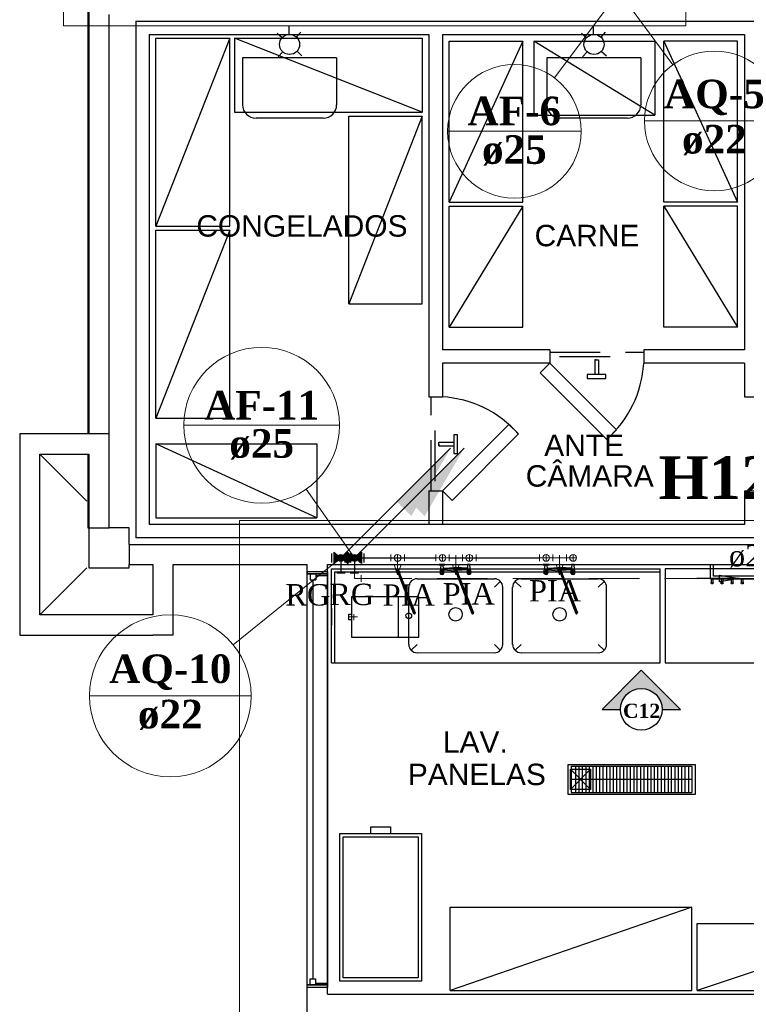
# Model space of a CAD drawing. Header units: millimetres. Extents: x 335 to 91596, y -1 to 84.
# Tile 3 of 87: x 354 to 361, y 16 to 26. Entities that reach past the tile are written whole.
import ezdxf

# ---------------------------------------------------------------- set-up
doc = ezdxf.new("R2010")
doc.units = ezdxf.units.MM
doc.header["$MEASUREMENT"] = 0
doc.linetypes.add('Dashed', pattern=[0.75, 0.5, -0.25])
for name, color, linetype, lineweight in [('AF-Colunas', 7, 'Continuous', 20), ('AF-Conexões', 7, 'Continuous', 20), ('AF-Conexões detalhe', 7, 'Continuous', 20), ('AF-Indicação coluna', 5, 'Continuous', 20), ('AF-Sentido tubo', 7, 'Continuous', 20), ('AF-Textos coluna', 7, 'Continuous', 20), ('AF-Textos conexão', 7, 'Continuous', 20), ('AF-Textos tubo', 7, 'Continuous', 20), ('AF-Tubos', 5, 'Continuous', 20), ('AF-Tubos detalhe', 5, 'Continuous', 20), ('AQ-Colunas', 7, 'Continuous', 20), ('AQ-Conexões detalhe', 7, 'Continuous', 20), ('AQ-Indicação coluna', 5, 'Continuous', 20), ('AQ-Textos coluna', 7, 'Continuous', 20), ('AQ-Textos conexão', 7, 'Continuous', 20), ('AQ-Tubos detalhe', 1, 'Continuous', 30), ('DI-Detalhes', 7, 'Continuous', 20), ('Simbolos', 1, 'Continuous', 30), ('SIMBOLOS INT', 8, 'Continuous', 5), ('Simbolos_int', 1, 'Continuous', 30)]:
    doc.layers.add(name, color=color, linetype=linetype, lineweight=lineweight)
doc.styles.add('Arial', font='arial.ttf')
doc.styles.add('TimesNewRoman', font='times.ttf')
doc.styles.add('TimesNewRomanN', font='timesbd.ttf')
doc.dimstyles.get("Standard").update_dxf_attribs({"dimtxt": 0.18, "dimasz": 0.18, "dimexe": 0.18, "dimexo": 0.0625, "dimgap": 0.09, "dimtad": 0, "dimtih": 1, "dimtoh": 1, "dimdec": 4, "dimzin": 0, "dimdsep": 46, "dimtxsty": 'Standard', "dimcen": 0.09, "dimadec": 0, "dimazin": 0, "dimtfac": 1, "dimtdec": 4, "dimtofl": 0, "dimtmove": 0, "dimatfit": 3, "dimfxl": 0, "dimtolj": 1, "dimtzin": 0, "dimarcsym": 0})

msp = doc.modelspace()

# ---------------------------------------------------------------- hatches: boundary and pattern name
at = {"linetype": 'Continuous'}
msp.add_hatch(color=3, dxfattribs=at).paths.add_polyline_path([(360.1037, 19.2647), (359.9237, 19.2647), (360.3097, 19.6507), (360.6957, 19.2647), (360.5157, 19.2647), (360.5117, 19.3067), (360.4977, 19.3487), (360.4767, 19.3857), (360.4477, 19.4177), (360.4127, 19.4437), (360.3737, 19.4597), (360.3307, 19.4697), (360.2867, 19.4697), (360.2447, 19.4607), (360.2057, 19.4437), (360.1727, 19.4177), (360.1427, 19.3857), (360.1207, 19.3487), (360.1087, 19.3097)])
at = {"layer": 'AF-Colunas', "linetype": 'Continuous'}
msp.add_hatch(color=256, dxfattribs=at).paths.add_polyline_path([(358.0275, 21.3158), (358.169, 21.1743), (358.5579, 21.8461), (358.0275, 21.3158)])
at = {"layer": 'AQ-Colunas', "linetype": 'Continuous'}
msp.add_hatch(color=256, dxfattribs=at).paths.add_polyline_path([(357.8942, 21.3158), (358.0356, 21.1743), (358.4245, 21.8461), (357.8942, 21.3158)])
at = {"layer": 'Simbolos', "linetype": 'Continuous'}
for points in [[(357.3403, 20.7619), (357.2703, 20.8179), (357.2703, 20.7059)], [(357.4103, 20.8179), (357.4103, 20.7059), (357.3403, 20.7619)], [(357.4736, 20.7619), (357.4036, 20.8179), (357.4036, 20.7059)], [(357.5436, 20.8179), (357.5436, 20.7059), (357.4736, 20.7619)]]:
    msp.add_hatch(color=256, dxfattribs=at).paths.add_polyline_path(points)

# ---------------------------------------------------------------- linework, layer by layer
at = {"color": 7}
for p, q in [((354.838, 35.6202), (354.838, 21.9882)), ((354.849, 26.5502), (354.849, 21.9882)), ((355.048, 21.0602), (355.048, 26.1342)), ((355.312, 26.0682), (367.099, 26.0682)), ((355.312, 26.0682), (355.312, 20.9602)), ((356.829, 25.9362), (356.829, 26.0172)), ((359.837, 25.9362), (359.837, 26.0172)), ((355.446, 25.9352), (358.21, 25.9352)), ((355.446, 25.9352), (355.446, 21.0932)), ((356.711, 25.9482), (356.76, 25.9042)), ((356.944, 25.9592), (356.899, 25.9092)), ((358.21, 25.9352), (358.21, 22.3532)), ((358.345, 25.9352), (361.329, 25.9352)), ((358.345, 25.9352), (358.345, 22.8172)), ((359.72, 25.9482), (359.768, 25.9042)), ((359.953, 25.9592), (359.908, 25.9092)), ((361.329, 25.9352), (361.329, 22.9762)), ((361.329, 25.9352), (361.329, 22.8172)), ((356.765, 25.7622), (356.721, 25.7142)), ((356.907, 25.7702), (356.955, 25.7252)), ((359.774, 25.7622), (359.728, 25.7142)), ((359.913, 25.7702), (359.964, 25.7252)), ((359.404, 22.8172), (358.345, 22.8172)), ((359.404, 22.8172), (359.404, 22.6852)), ((361.329, 22.8172), (360.333, 22.8172)), ((360.333, 22.8172), (360.333, 22.6852)), ((358.345, 22.6852), (358.345, 22.3792)), ((358.345, 22.6852), (358.345, 22.3532)), ((359.404, 22.6852), (358.345, 22.6852)), ((359.849, 22.7202), (359.849, 22.5732)), ((359.865, 22.7202), (359.849, 22.7202)), ((359.849, 22.7202), (359.885, 22.7202)), ((359.885, 22.7202), (359.885, 22.5732)), ((361.329, 22.6852), (360.333, 22.6852)), ((361.329, 22.6852), (361.329, 22.3532)), ((358.21, 22.3532), (358.345, 22.3532)), ((361.329, 22.3532), (361.462, 22.3532)), ((354.849, 21.9882), (354.165, 21.9882)), ((354.165, 21.9882), (354.165, 19.9982)), ((355.048, 21.9882), (354.849, 21.9882)), ((358.308, 21.9042), (358.455, 21.9042)), ((358.308, 21.8682), (358.308, 21.9042)), ((358.308, 21.8862), (358.308, 21.8682)), ((358.308, 21.8682), (358.455, 21.8682)), ((354.365, 21.7882), (354.849, 21.7882)), ((354.365, 20.1982), (354.365, 21.7882)), ((354.365, 21.7882), (354.829, 21.3242)), ((354.838, 21.7882), (354.838, 21.0602)), ((354.849, 21.7882), (354.849, 20.6622)), ((358.21, 21.4242), (358.345, 21.4242)), ((358.21, 21.4242), (358.21, 21.0932)), ((358.345, 21.4242), (358.345, 21.0932)), ((361.329, 21.4242), (361.462, 21.4242)), ((361.329, 21.4242), (361.329, 21.0932)), ((358.345, 21.3182), (358.345, 21.0932)), ((354.838, 21.0602), (354.849, 21.0602)), ((354.849, 21.0602), (355.048, 21.0602)), ((355.247, 21.0602), (355.048, 21.0602)), ((355.247, 20.8942), (355.247, 21.0602)), ((361.329, 21.0932), (355.446, 21.0932)), ((361.462, 20.9602), (355.312, 20.9602)), ((355.247, 20.8942), (355.247, 20.6952)), ((355.247, 20.8942), (361.66, 20.8942)), ((354.365, 20.1982), (354.829, 20.6622)), ((354.849, 20.6622), (355.247, 20.6622)), ((355.247, 20.6952), (355.482, 20.6952)), ((355.247, 20.6622), (355.247, 20.6952)), ((355.482, 20.6952), (355.482, 20.1982)), ((355.681, 19.9982), (355.681, 20.6952)), ((357.008, 15.8522), (357.008, 20.6952)), ((357.207, 20.6952), (366.966, 20.6952)), ((357.207, 16.4492), (357.207, 20.6952)), ((357.247, 20.6552), (360.497, 20.6552)), ((357.247, 19.7262), (357.247, 20.6552)), ((360.497, 19.7262), (360.497, 20.6552)), ((360.995, 20.5542), (360.995, 20.6952)), ((361.022, 20.5802), (361.022, 20.6952)), ((357.008, 20.6282), (357.008, 20.6032)), ((357.008, 20.6282), (357.207, 20.6282)), ((357.008, 20.6032), (357.008, 20.6282)), ((357.094, 20.6032), (357.008, 20.6032)), ((357.207, 20.6032), (357.008, 20.6032)), ((357.008, 20.6032), (357.207, 20.6032)), ((357.008, 16.5422), (357.008, 20.6032)), ((357.035, 20.6032), (357.094, 20.6032)), ((357.035, 20.6032), (357.035, 20.5442)), ((357.035, 20.5442), (357.094, 20.5442)), ((357.064, 20.5442), (357.064, 16.6002)), ((357.094, 20.6032), (357.094, 20.5442)), ((357.094, 20.6032), (357.094, 20.5862)), ((357.207, 20.5862), (357.094, 20.5862)), ((357.207, 20.5862), (357.207, 20.6282)), ((357.207, 20.6282), (357.207, 20.6032)), ((357.207, 20.6032), (357.207, 16.5422)), ((357.28, 20.6232), (360.497, 20.6232)), ((357.28, 19.7262), (357.28, 20.6232)), ((360.995, 20.5542), (361.649, 20.5542)), ((360.999, 20.5542), (360.999, 20.5142)), ((361.02, 20.5142), (361.02, 20.5542)), ((362.295, 20.5802), (361.022, 20.5802)), ((361.099, 20.5542), (361.099, 20.5142)), ((361.118, 20.5142), (361.118, 20.5542)), ((361.198, 20.5542), (361.198, 20.5142)), ((361.218, 20.5142), (361.218, 20.5542)), ((361.297, 20.5542), (361.297, 20.5142)), ((361.317, 20.5142), (361.317, 20.5542)), ((355.482, 20.1982), (354.365, 20.1982)), ((354.165, 19.9982), (355.482, 19.9982)), ((355.681, 19.9982), (355.482, 19.9982)), ((357.247, 19.7262), (360.497, 19.7262)), ((359.615, 18.7042), (359.615, 18.4422)), ((359.615, 18.7042), (360.809, 18.7042)), ((359.659, 18.7042), (359.659, 18.4422)), ((359.693, 18.7042), (359.693, 18.4422)), ((359.726, 18.7042), (359.726, 18.4422)), ((359.762, 18.7042), (359.762, 18.4422)), ((359.794, 18.7042), (359.794, 18.4422)), ((359.829, 18.7042), (359.829, 18.4422)), ((359.864, 18.7042), (359.864, 18.4422)), ((359.896, 18.7042), (359.896, 18.4422)), ((359.929, 18.7042), (359.929, 18.4422)), ((359.964, 18.7042), (359.964, 18.4422)), ((359.997, 18.7042), (359.997, 18.4422)), ((360.033, 18.7042), (360.033, 18.4422)), ((360.065, 18.7042), (360.065, 18.4422)), ((360.099, 18.7042), (360.099, 18.4422)), ((360.134, 18.7042), (360.134, 18.4422)), ((360.167, 18.7042), (360.167, 18.4422)), ((360.2, 18.7042), (360.2, 18.4422)), ((360.235, 18.7042), (360.235, 18.4422)), ((360.267, 18.7042), (360.267, 18.4422)), ((360.303, 18.7042), (360.303, 18.4422)), ((360.335, 18.7042), (360.335, 18.4422)), ((360.37, 18.7042), (360.37, 18.4422)), ((360.405, 18.7042), (360.405, 18.4422)), ((360.438, 18.7042), (360.438, 18.4422)), ((360.47, 18.7042), (360.47, 18.4422)), ((360.505, 18.7042), (360.505, 18.4422)), ((360.538, 18.7042), (360.538, 18.4422)), ((360.574, 18.7042), (360.574, 18.4422)), ((360.606, 18.7042), (360.606, 18.4422)), ((360.641, 18.7042), (360.641, 18.4422)), ((360.675, 18.7042), (360.675, 18.4422)), ((360.708, 18.7042), (360.708, 18.4422)), ((360.741, 18.7042), (360.741, 18.4422)), ((360.776, 18.7042), (360.776, 18.4422)), ((360.809, 18.7042), (360.809, 18.4422)), ((359.609, 18.4742), (359.806, 18.6722)), ((359.609, 18.6722), (359.806, 18.4742)), ((359.615, 18.5742), (360.809, 18.5742)), ((359.615, 18.4422), (360.809, 18.4422)), ((357.035, 16.6002), (357.094, 16.6002)), ((357.035, 16.5422), (357.035, 16.6002)), ((357.094, 16.5422), (357.094, 16.6002)), ((357.094, 16.5582), (357.094, 16.5422)), ((357.094, 16.5582), (357.207, 16.5582)), ((357.207, 16.5582), (357.207, 16.5152)), ((357.094, 16.5422), (357.008, 16.5422)), ((357.008, 16.5152), (357.008, 16.5422)), ((357.008, 16.5152), (357.008, 16.5422)), ((357.008, 16.5422), (357.207, 16.5422)), ((357.207, 16.5422), (357.008, 16.5422)), ((357.207, 16.5152), (357.008, 16.5152)), ((357.035, 16.5422), (357.094, 16.5422)), ((357.207, 16.5422), (357.207, 16.5152)), ((357.207, 16.4492), (361.66, 16.4492))]:
    msp.add_line(p, q, dxfattribs=at)
at = {"color": 7, "linetype": 'Continuous'}
for p, q in [((357.297, 25.7042), (356.369, 25.7042)), ((356.369, 25.7042), (356.369, 25.2402)), ((357.297, 25.7042), (357.297, 25.2402)), ((360.305, 25.7042), (359.376, 25.7042)), ((359.376, 25.7042), (359.376, 25.2402)), ((360.305, 25.7042), (360.305, 25.2402)), ((357.165, 25.1072), (356.501, 25.1072)), ((360.172, 25.1072), (359.509, 25.1072))]:
    msp.add_line(p, q, dxfattribs=at)
at = {"color": 7, "linetype": 'Dashed'}
for p, q in [((359.404, 22.7952), (360.333, 22.7952)), ((359.502, 22.7532), (360.238, 22.7532)), ((358.234, 21.4242), (358.234, 22.3532)), ((358.273, 21.5212), (358.273, 22.2582)), ((357.247, 20.6952), (357.313, 20.6952)), ((360.431, 20.6952), (360.497, 20.6952)), ((360.497, 20.0982), (360.497, 20.6952)), ((357.247, 20.3962), (357.247, 20.3632)), ((357.247, 20.2642), (357.247, 20.2302)), ((357.247, 20.2302), (357.247, 20.0982)), ((357.247, 20.1302), (357.247, 20.0982))]:
    msp.add_line(p, q, dxfattribs=at)
at = {"color": 8}
for p, q in [((357.8889, 20.6502), (358.0589, 20.2122)), ((357.8939, 20.6602), (358.0699, 20.2092)), ((357.9039, 20.6552), (358.0739, 20.2202)), ((358.311, 20.6922), (358.311, 20.6952)), ((358.368, 20.6952), (358.311, 20.6952)), ((358.311, 20.6922), (358.368, 20.6922)), ((358.324, 20.6042), (358.331, 20.6922)), ((358.324, 20.6042), (358.324, 20.6402)), ((358.357, 20.6402), (358.324, 20.6402)), ((358.353, 20.6952), (358.327, 20.6952)), ((358.327, 20.6082), (358.327, 20.6402)), ((358.332, 20.6182), (358.332, 20.6402)), ((358.34, 20.6182), (358.34, 20.6402)), ((358.348, 20.6182), (358.348, 20.6402)), ((358.357, 20.6042), (358.351, 20.6922)), ((358.352, 20.6602), (358.472, 20.6682)), ((358.353, 20.6522), (358.457, 20.6522)), ((358.353, 20.6442), (358.47, 20.6352)), ((358.353, 20.6082), (358.353, 20.6402)), ((358.357, 20.6042), (358.357, 20.6402)), ((358.368, 20.6922), (358.368, 20.6952)), ((358.465, 20.6502), (358.635, 20.2122)), ((358.47, 20.6602), (358.646, 20.2092)), ((358.591, 20.6602), (358.474, 20.6682)), ((358.48, 20.6552), (358.65, 20.2202)), ((358.591, 20.6442), (358.488, 20.6362)), ((358.59, 20.6522), (358.49, 20.6522)), ((358.576, 20.6922), (358.576, 20.6952)), ((358.576, 20.6952), (358.634, 20.6952)), ((358.634, 20.6922), (358.576, 20.6922)), ((358.59, 20.6042), (358.596, 20.6922)), ((358.59, 20.6042), (358.59, 20.6402)), ((358.59, 20.6402), (358.623, 20.6402)), ((358.619, 20.6952), (358.592, 20.6952)), ((358.592, 20.6082), (358.592, 20.6402)), ((358.598, 20.6182), (358.598, 20.6402)), ((358.606, 20.6182), (358.606, 20.6402)), ((358.614, 20.6182), (358.614, 20.6402)), ((358.623, 20.6042), (358.616, 20.6922)), ((358.619, 20.6082), (358.619, 20.6402)), ((358.623, 20.6042), (358.623, 20.6402)), ((358.634, 20.6922), (358.634, 20.6952)), ((359.34, 20.6922), (359.34, 20.6952)), ((359.398, 20.6952), (359.34, 20.6952)), ((359.34, 20.6922), (359.398, 20.6922)), ((359.351, 20.6042), (359.359, 20.6922)), ((359.351, 20.6042), (359.351, 20.6402)), ((359.386, 20.6402), (359.351, 20.6402)), ((359.382, 20.6952), (359.355, 20.6952)), ((359.355, 20.6082), (359.355, 20.6402)), ((359.36, 20.6182), (359.36, 20.6402)), ((359.37, 20.6182), (359.37, 20.6402)), ((359.376, 20.6182), (359.376, 20.6402)), ((359.386, 20.6042), (359.38, 20.6922)), ((359.382, 20.6602), (359.499, 20.6682)), ((359.382, 20.6522), (359.483, 20.6522)), ((359.382, 20.6442), (359.499, 20.6352)), ((359.383, 20.6082), (359.383, 20.6402)), ((359.386, 20.6042), (359.386, 20.6402)), ((359.398, 20.6922), (359.398, 20.6952)), ((359.493, 20.6502), (359.663, 20.2122)), ((359.498, 20.6602), (359.673, 20.2092)), ((359.619, 20.6602), (359.502, 20.6682)), ((359.509, 20.6552), (359.678, 20.2202)), ((359.619, 20.6442), (359.515, 20.6362)), ((359.617, 20.6522), (359.518, 20.6522)), ((359.606, 20.6922), (359.606, 20.6952)), ((359.606, 20.6952), (359.663, 20.6952)), ((359.663, 20.6922), (359.606, 20.6922)), ((359.617, 20.6042), (359.625, 20.6922)), ((359.617, 20.6042), (359.617, 20.6402)), ((359.617, 20.6402), (359.651, 20.6402)), ((359.647, 20.6952), (359.621, 20.6952)), ((359.621, 20.6082), (359.621, 20.6402)), ((359.626, 20.6182), (359.626, 20.6402)), ((359.635, 20.6182), (359.635, 20.6402)), ((359.642, 20.6182), (359.642, 20.6402)), ((359.651, 20.6042), (359.646, 20.6922)), ((359.649, 20.6082), (359.649, 20.6402)), ((359.651, 20.6042), (359.651, 20.6402)), ((359.663, 20.6922), (359.663, 20.6952)), ((358.093, 20.5552), (358.857, 20.5552)), ((359.121, 20.5552), (359.884, 20.5552)), ((358.011, 19.9072), (358.011, 20.4722)), ((358.857, 20.4722), (358.914, 20.5302)), ((358.94, 19.9072), (358.94, 20.4722)), ((359.038, 19.9072), (359.038, 20.4722)), ((359.121, 20.4722), (359.064, 20.5302)), ((359.884, 20.4722), (359.943, 20.5302)), ((359.967, 19.9072), (359.967, 20.4722)), ((357.446, 20.3762), (357.446, 19.9782)), ((358.109, 20.3762), (357.446, 20.3762)), ((357.91, 19.9782), (357.91, 20.3762)), ((358.109, 19.9782), (358.109, 20.3762)), ((357.418, 20.2062), (357.446, 20.2062)), ((357.418, 20.1502), (357.418, 20.2062)), ((357.446, 20.1502), (357.418, 20.1502)), ((357.446, 19.9782), (358.109, 19.9782)), ((358.093, 19.9072), (358.034, 19.8502)), ((358.857, 19.9072), (358.914, 19.8502)), ((359.121, 19.9072), (359.064, 19.8502)), ((359.884, 19.9072), (359.943, 19.8502)), ((358.093, 19.8272), (358.857, 19.8242)), ((359.121, 19.8272), (359.884, 19.8242))]:
    msp.add_line(p, q, dxfattribs=at)
at = {"color": 3}
for p, q in [((359.9237, 19.2647), (360.3097, 19.6507)), ((360.3097, 19.6507), (360.6957, 19.2647)), ((359.9237, 19.2647), (360.1037, 19.2647)), ((360.5157, 19.2647), (360.6957, 19.2647))]:
    msp.add_line(p, q, dxfattribs=at)
at = {"color": 7}
for points in [[(355.511, 24.0422), (355.511, 25.8992), (356.242, 25.8992), (355.511, 24.0422), (356.242, 24.0422), (356.242, 25.8992)], [(356.287, 25.8992), (358.145, 25.8992), (358.145, 25.1682), (356.287, 25.8992), (356.287, 25.1682), (358.145, 25.1682)], [(358.411, 24.2772), (358.411, 25.8692), (359.139, 25.8692), (358.411, 24.2772), (359.139, 24.2772), (359.139, 25.8692)], [(359.248, 25.8692), (360.442, 25.8692), (360.442, 25.1392), (359.248, 25.8692), (359.248, 25.1392), (360.442, 25.1392)], [(361.262, 24.2772), (361.262, 25.8692), (360.533, 25.8692), (361.262, 24.2772), (360.533, 24.2772), (360.533, 25.8692)], [(357.417, 23.2732), (357.417, 25.1292), (358.145, 25.1292), (357.417, 23.2732), (358.145, 23.2732), (358.145, 25.1292)], [(358.411, 23.0432), (358.411, 24.2372), (359.139, 24.2372), (358.411, 23.0432), (359.139, 23.0432), (359.139, 24.2372)], [(361.262, 23.0432), (361.262, 24.2372), (360.533, 24.2372), (361.262, 23.0432), (360.533, 23.0432), (360.533, 24.2372)], [(355.511, 22.1432), (355.511, 24.0012), (356.242, 24.0012), (355.511, 22.1432), (356.242, 22.1432), (356.242, 24.0012)], [(355.511, 21.8892), (357.103, 21.8892), (357.103, 21.1592), (355.511, 21.8892), (355.511, 21.1592), (357.103, 21.1592)], [(355.681, 20.6952), (357.008, 20.6952)], [(360.545, 20.6552), (360.545, 19.7262), (363.199, 19.7262), (363.199, 20.6552), (360.545, 20.6552)], [(359.585, 18.7172), (359.585, 18.4262), (360.845, 18.4262), (360.845, 18.7172), (359.585, 18.7172)], [(359.609, 18.4742), (359.609, 18.6722), (359.806, 18.6722), (359.806, 18.4742), (359.609, 18.4742)], [(357.635, 18.0392), (357.635, 18.1032), (357.832, 18.1032), (357.832, 18.0392)], [(357.328, 16.5792), (357.328, 18.0392), (358.138, 18.0392), (358.138, 16.5792), (357.328, 16.5792)], [(358.42, 16.4872), (358.42, 17.3082), (360.808, 17.3082), (358.42, 16.4872), (360.808, 16.4872), (360.808, 17.3082)], [(360.861, 16.4872), (362.851, 16.4872), (362.851, 17.1492), (360.861, 16.4872), (360.861, 17.1492), (362.851, 17.1492)]]:
    msp.add_lwpolyline(points, dxfattribs=at)
for points in [[(359.404, 22.6852), (360.063, 22.0292), (359.969, 21.9332), (359.311, 22.5922), (359.404, 22.6852)], [(359.774, 22.5732), (359.774, 22.5342), (359.96, 22.5342), (359.96, 22.5732), (359.774, 22.5732)], [(358.345, 21.4242), (359.001, 22.0802), (359.095, 21.9872), (358.439, 21.3302), (358.345, 21.4242)], [(358.455, 21.7932), (358.494, 21.7932), (358.494, 21.9792), (358.455, 21.9792), (358.455, 21.7932)], [(357.361, 16.6122), (357.361, 18.0042), (358.104, 18.0042), (358.104, 16.6122), (357.361, 16.6122)]]:
    msp.add_lwpolyline(points, close=True, dxfattribs=at)
for centre, radius in [((356.833, 25.8372), 0.0995), ((359.842, 25.8372), 0.0995), ((361.01, 20.5142), 0.00994), ((361.107, 20.5142), 0.00994), ((361.207, 20.5142), 0.00994), ((361.308, 20.5142), 0.00994)]:
    msp.add_circle(centre, radius, dxfattribs=at)
at = {"color": 8}
for centre, radius in [((358.34, 20.6042), 0.00484), ((358.606, 20.6042), 0.00484), ((359.37, 20.6042), 0.00484), ((359.635, 20.6042), 0.00484), ((358.474, 20.2042), 0.0663), ((359.502, 20.2042), 0.0663), ((358.011, 20.1902), 0.0279)]:
    msp.add_circle(centre, radius, dxfattribs=at)
at = {"color": 3}
msp.add_circle((360.3097, 19.2647), 0.206, dxfattribs=at)
at = {"color": 7, "linetype": 'Continuous'}
for centre, radius, start, end in [((356.501, 25.2402), 0.1327, 180, 270), ((357.165, 25.2402), 0.1327, 270, 0), ((359.509, 25.2402), 0.1327, 180, 270), ((360.172, 25.2402), 0.1327, 270, 0), ((359.245, 22.7512), 1.0909, 311.514, 356.514), ((358.277, 21.2652), 1.0909, 41.5137, 86.5137)]:
    msp.add_arc(centre, radius, start, end, dxfattribs=at)
at = {"color": 8}
for centre, radius, start, end in [((358.472, 20.6522), 0.0172, 90, 263.716), ((358.472, 20.6522), 0.00796, 21.2026, 201.203), ((358.472, 20.6522), 0.0172, 318.689, 90), ((359.502, 20.6522), 0.0172, 90, 263.716), ((359.502, 20.6522), 0.00796, 21.2026, 201.203), ((359.502, 20.6522), 0.0172, 318.689, 90), ((358.093, 20.4722), 0.0829, 90, 180), ((358.34, 20.6042), 0.017, 0, 180), ((358.34, 20.6182), 0.0207, 214.76, 325.24), ((358.325, 20.6042), 0.00237, 274.791, 85.2085), ((358.34, 20.6042), 0.0142, 144.583, 170.417), ((358.331, 20.6152), 0.00237, 229.791, 40.2085), ((358.34, 20.6042), 0.0142, 99.5829, 125.417), ((358.34, 20.6202), 0.00237, 184.791, 355.209), ((358.34, 20.6042), 0.0142, 54.5829, 80.4171), ((358.351, 20.6152), 0.00237, 139.791, 310.209), ((358.353, 20.6042), 0.00237, 94.7915, 265.209), ((358.34, 20.6042), 0.0142, 9.58295, 35.4171), ((358.606, 20.6042), 0.017, 0, 180), ((358.606, 20.6182), 0.0207, 214.76, 325.24), ((358.591, 20.6042), 0.00237, 274.791, 85.2085), ((358.606, 20.6042), 0.0142, 144.583, 170.417), ((358.596, 20.6152), 0.00237, 229.791, 40.2085), ((358.606, 20.6042), 0.0142, 99.5829, 125.417), ((358.606, 20.6202), 0.00237, 184.791, 355.209), ((358.606, 20.6042), 0.0142, 54.5829, 80.4171), ((358.616, 20.6152), 0.00237, 139.791, 310.209), ((358.619, 20.6042), 0.00237, 94.7915, 265.209), ((358.606, 20.6042), 0.0142, 9.58295, 35.4171), ((358.857, 20.4722), 0.0829, 0.00003, 90), ((359.121, 20.4722), 0.0829, 90, 180), ((359.37, 20.6042), 0.017, 0, 180), ((359.37, 20.6182), 0.0207, 214.76, 325.24), ((359.355, 20.6042), 0.00237, 274.791, 85.2085), ((359.37, 20.6042), 0.0142, 144.583, 170.417), ((359.359, 20.6152), 0.00237, 229.791, 40.2085), ((359.37, 20.6042), 0.0142, 99.5829, 125.417), ((359.37, 20.6202), 0.00237, 184.791, 355.209), ((359.37, 20.6042), 0.0142, 54.5829, 80.4171), ((359.378, 20.6152), 0.00237, 139.791, 310.209), ((359.383, 20.6042), 0.00237, 94.7915, 265.209), ((359.37, 20.6042), 0.0142, 9.58295, 35.4171), ((359.635, 20.6042), 0.017, 0, 180), ((359.635, 20.6182), 0.0207, 214.76, 325.24), ((359.635, 20.6042), 0.0142, 144.583, 170.417), ((359.621, 20.6042), 0.00237, 274.791, 85.2085), ((359.625, 20.6152), 0.00237, 229.791, 40.2085), ((359.635, 20.6042), 0.0142, 99.5829, 125.417), ((359.635, 20.6202), 0.00237, 184.791, 355.209), ((359.635, 20.6042), 0.0142, 54.5829, 80.4171), ((359.643, 20.6152), 0.00237, 139.791, 310.209), ((359.635, 20.6042), 0.0142, 9.58295, 35.4171), ((359.649, 20.6042), 0.00237, 94.7915, 265.209), ((359.884, 20.4722), 0.0829, 0.00003, 90), ((358.0669, 20.2162), 0.00796, 201.203, 21.2026), ((358.643, 20.2162), 0.00796, 201.203, 21.2026), ((359.669, 20.2162), 0.00796, 201.203, 21.2026), ((358.093, 19.9072), 0.0829, 180, 270), ((358.857, 19.9072), 0.0829, 270, 0.00003), ((359.121, 19.9072), 0.0829, 180, 270), ((359.884, 19.9072), 0.0829, 270, 0.00003)]:
    msp.add_arc(centre, radius, start, end, dxfattribs=at)
at = {"layer": 'AF-Colunas', "linetype": 'Continuous'}
msp.add_line((357.4972, 20.7854), (358.5579, 21.8461), dxfattribs=at)
at = {"layer": 'AF-Colunas', "linetype": 'Continuous', "const_width": 0.0333}
msp.add_lwpolyline([(357.4903, 20.7619, 1), (357.457, 20.7619, 1)], format="xyb", close=True, dxfattribs=at)
at = {"layer": 'AF-Colunas', "linetype": 'Continuous'}
msp.add_circle((357.4736, 20.7619), 0.0333, dxfattribs=at)
at = {"layer": 'AF-Conexões', "linetype": 'Continuous'}
for p, q in [((357.4403, 20.6258), (357.507, 20.6258)), ((357.4736, 20.5591), (357.4736, 20.6258)), ((357.4736, 20.5591), (357.5403, 20.5591)), ((357.5403, 20.5924), (357.5403, 20.5258))]:
    msp.add_line(p, q, dxfattribs=at)
at = {"layer": 'AF-Conexões detalhe', "linetype": 'Continuous'}
for p, q in [((357.4736, 20.7619), (357.5403, 20.7618)), ((357.4736, 20.7619), (357.4736, 20.6952)), ((357.5403, 20.7952), (357.5403, 20.7285)), ((357.8342, 20.7284), (357.8343, 20.7951)), ((357.9009, 20.7618), (357.8343, 20.7618)), ((357.9009, 20.7618), (357.9676, 20.7618)), ((357.9009, 20.7618), (357.9009, 20.5951)), ((357.9676, 20.7951), (357.9676, 20.7284)), ((358.5432, 20.7286), (358.5432, 20.7952)), ((358.5433, 20.7285), (358.5432, 20.7951)), ((358.6099, 20.7619), (358.5432, 20.7619)), ((358.6099, 20.7619), (358.5432, 20.7618)), ((358.6099, 20.7619), (358.6766, 20.7619)), ((358.6766, 20.7952), (358.6766, 20.7286)), ((359.5688, 20.7285), (359.5688, 20.7951)), ((359.5688, 20.7285), (359.5688, 20.7951)), ((359.6354, 20.7618), (359.5688, 20.7618)), ((359.6354, 20.7618), (359.5688, 20.7618)), ((357.4403, 20.6952), (357.507, 20.6952)), ((357.8676, 20.6951), (357.9343, 20.6951)), ((357.8676, 20.6951), (357.9009, 20.5951)), ((357.9343, 20.6951), (357.9009, 20.5951))]:
    msp.add_line(p, q, dxfattribs=at)
for centre in [(357.4736, 20.7619), (357.4736, 20.7619), (357.4736, 20.7619), (357.9009, 20.7618), (357.9009, 20.7618), (358.6099, 20.7619), (358.6099, 20.7619), (359.6354, 20.7618), (359.6354, 20.7618)]:
    msp.add_circle(centre, 0.0333, dxfattribs=at)
at = {"layer": 'AF-Indicação coluna'}
for p, q in [((360.0203, 26.2665), (359.4511, 25.5065)), ((358.3954, 24.9783), (359.7154, 24.9783)), ((355.7869, 22.0731), (357.3269, 22.0731)), ((357.4736, 20.7619), (356.9981, 21.442))]:
    msp.add_line(p, q, dxfattribs=at)
for centre, radius in [((359.0554, 24.9783), 0.66), ((356.5569, 22.0731), 0.77)]:
    msp.add_circle(centre, radius, dxfattribs=at)
at = {"layer": 'AF-Tubos', "linetype": 'Dashed'}
for p, q in [((357.4736, 20.6952), (357.4736, 20.6258)), ((357.5403, 20.5591), (364.5993, 20.5591))]:
    msp.add_line(p, q, dxfattribs=at)
at = {"layer": 'AF-Tubos detalhe'}
for p, q in [((357.5403, 20.7618), (357.8343, 20.7618)), ((357.9676, 20.7618), (358.5432, 20.7619)), ((358.5432, 20.7618), (358.5436, 20.7618)), ((358.6766, 20.7619), (359.5688, 20.7618)), ((359.5688, 20.7618), (359.5692, 20.7618))]:
    msp.add_line(p, q, dxfattribs=at)
at = {"layer": 'AQ-Colunas', "linetype": 'Continuous'}
msp.add_line((357.3639, 20.7854), (358.4245, 21.8461), dxfattribs=at)
at = {"layer": 'AQ-Colunas', "linetype": 'Continuous', "const_width": 0.0333}
msp.add_lwpolyline([(357.357, 20.7619, 1), (357.3236, 20.7619, 1)], format="xyb", close=True, dxfattribs=at)
at = {"layer": 'AQ-Colunas', "linetype": 'Continuous'}
msp.add_circle((357.3403, 20.7619), 0.0333, dxfattribs=at)
at = {"layer": 'AQ-Conexões detalhe', "linetype": 'Continuous'}
for p, q in [((357.3403, 20.7619), (357.407, 20.7619)), ((357.407, 20.7952), (357.407, 20.7285)), ((357.407, 20.7952), (357.407, 20.7285)), ((357.4736, 20.7619), (357.407, 20.7619)), ((357.4736, 20.7619), (357.5403, 20.7619)), ((357.5403, 20.7952), (357.5403, 20.7285)), ((358.2772, 20.7284), (358.2773, 20.7951)), ((358.3439, 20.7617), (358.2773, 20.7617)), ((358.3439, 20.7617), (358.4106, 20.7617)), ((358.3439, 20.7617), (358.4106, 20.7617)), ((358.4102, 20.7284), (358.4103, 20.795)), ((358.4769, 20.7617), (358.4102, 20.7617)), ((358.4106, 20.7951), (358.4106, 20.7284)), ((358.4106, 20.795), (358.4106, 20.7284)), ((358.4769, 20.7617), (358.5436, 20.7618)), ((358.4769, 20.7617), (358.4769, 20.595)), ((358.5435, 20.7951), (358.5436, 20.7285)), ((359.3028, 20.7286), (359.3028, 20.7953)), ((359.3694, 20.7619), (359.3028, 20.7619)), ((359.3695, 20.7617), (359.4361, 20.7617)), ((359.4359, 20.7284), (359.4358, 20.7951)), ((359.5025, 20.7618), (359.4359, 20.7617)), ((359.4361, 20.7951), (359.4361, 20.7284)), ((359.5025, 20.7618), (359.5692, 20.7618)), ((359.5025, 20.7618), (359.5025, 20.5951)), ((359.5692, 20.7951), (359.5692, 20.7285)), ((358.4436, 20.695), (358.5102, 20.695)), ((358.4436, 20.695), (358.4769, 20.595)), ((358.5102, 20.695), (358.4769, 20.595)), ((359.4692, 20.6951), (359.5359, 20.6951)), ((359.4692, 20.6951), (359.5025, 20.5951)), ((359.5359, 20.6951), (359.5025, 20.5951))]:
    msp.add_line(p, q, dxfattribs=at)
for centre in [(357.3403, 20.7619), (357.3403, 20.7619), (358.3439, 20.7617), (358.3439, 20.7617), (359.3694, 20.7619), (359.3695, 20.7617)]:
    msp.add_circle(centre, 0.0333, dxfattribs=at)
at = {"layer": 'AQ-Indicação coluna'}
for p, q in [((360.1536, 26.2665), (360.621, 25.635)), ((360.3415, 25.0804), (361.7215, 25.0804)), ((357.3403, 20.7619), (356.2762, 19.9016)), ((354.8541, 19.3986), (356.4541, 19.3986))]:
    msp.add_line(p, q, dxfattribs=at)
for centre, radius in [((361.0315, 25.0804), 0.69), ((355.6541, 19.3986), 0.8)]:
    msp.add_circle(centre, radius, dxfattribs=at)
at = {"layer": 'AQ-Tubos detalhe'}
for p, q in [((357.5403, 20.7619), (358.2773, 20.7617)), ((358.4106, 20.7617), (358.4102, 20.7617)), ((358.4106, 20.7617), (359.3028, 20.7619)), ((359.3694, 20.7619), (359.3695, 20.7617)), ((359.4361, 20.7617), (359.4359, 20.7617))]:
    msp.add_line(p, q, dxfattribs=at)
at = {"layer": 'DI-Detalhes', "color": 3, "linetype": 'Continuous'}
for points in [[(360.7509, 26.0193), (354.5994, 26.0193), (354.5994, 28.3375), (360.7509, 28.3375), (360.7509, 26.0193)], [(356.3373, 16.1098), (365.7582, 16.1098), (365.7582, 21.1316), (356.3373, 21.1316), (356.3373, 16.1098)]]:
    msp.add_lwpolyline(points, close=True, dxfattribs=at)
at = {"layer": 'Simbolos'}
for p, q in [((357.2703, 20.8179), (357.2703, 20.7059)), ((357.2703, 20.8179), (357.3403, 20.7619)), ((357.2703, 20.7059), (357.3403, 20.7619)), ((357.4103, 20.8179), (357.3403, 20.7619)), ((357.3403, 20.7619), (357.3403, 20.6149)), ((357.4103, 20.7059), (357.3403, 20.7619)), ((357.3796, 20.8069), (357.3796, 20.7169)), ((357.4036, 20.8179), (357.4036, 20.7059)), ((357.4036, 20.8179), (357.4736, 20.7619)), ((357.4036, 20.7059), (357.4736, 20.7619)), ((357.4103, 20.8179), (357.4103, 20.7059)), ((357.5436, 20.8179), (357.4736, 20.7619)), ((357.4736, 20.7619), (357.4736, 20.6149)), ((357.5436, 20.7059), (357.4736, 20.7619)), ((357.5436, 20.8179), (357.5436, 20.7059)), ((357.5676, 20.8069), (357.5676, 20.7169)), ((357.2983, 20.6149), (357.3823, 20.6149)), ((357.4316, 20.6149), (357.5156, 20.6149))]:
    msp.add_line(p, q, dxfattribs=at)
at = {"layer": 'SIMBOLOS INT', "linetype": 'Continuous'}
for p, q in [((357.9379, 20.7619), (357.8599, 20.7619)), ((357.9009, 20.7619), (357.9009, 20.7899)), ((357.9009, 20.7899), (357.9009, 20.7289)), ((357.9009, 20.7619), (357.9379, 20.7619)), ((358.381, 20.7619), (358.303, 20.7619)), ((358.344, 20.7619), (358.344, 20.7899)), ((358.344, 20.7899), (358.344, 20.7289)), ((358.344, 20.7619), (358.381, 20.7619)), ((358.514, 20.7619), (358.436, 20.7619)), ((358.477, 20.7619), (358.477, 20.7899)), ((358.477, 20.7899), (358.477, 20.7289)), ((358.477, 20.7619), (358.514, 20.7619)), ((358.648, 20.7619), (358.57, 20.7619)), ((358.61, 20.7619), (358.61, 20.7899)), ((358.61, 20.7899), (358.61, 20.7289)), ((358.61, 20.7619), (358.648, 20.7619)), ((359.4065, 20.7619), (359.3285, 20.7619)), ((359.3695, 20.7619), (359.3695, 20.7899)), ((359.3695, 20.7899), (359.3695, 20.7289)), ((359.3695, 20.7619), (359.4065, 20.7619)), ((359.5395, 20.7619), (359.4615, 20.7619)), ((359.5025, 20.7619), (359.5025, 20.7899)), ((359.5025, 20.7899), (359.5025, 20.7289)), ((359.5025, 20.7619), (359.5395, 20.7619)), ((359.6735, 20.7619), (359.5955, 20.7619)), ((359.6355, 20.7619), (359.6355, 20.7899)), ((359.6355, 20.7899), (359.6355, 20.7289)), ((359.6355, 20.7619), (359.6735, 20.7619)), ((357.418, 20.1782), (357.418, 20.2062)), ((357.5045, 20.1782), (357.4265, 20.1782)), ((357.4665, 20.2062), (357.4665, 20.1452)), ((357.4665, 20.1782), (357.5045, 20.1782))]:
    msp.add_line(p, q, dxfattribs=at)
at = {"layer": 'Simbolos_int'}
for p, q in [((357.2463, 20.8069), (357.2463, 20.7169)), ((357.4343, 20.8069), (357.4343, 20.7169))]:
    msp.add_line(p, q, dxfattribs=at)

# ---------------------------------------------------------------- texts
at = {"char_height": 0.2118, "line_spacing_factor": 0.798, "style": 'Arial'}
for s, insert, width, attachment_point in [('CONGELADOS', (355.911, 23.9341), 4.285907, 7), ('CARNE', (359.255, 23.8391), 2.128134, 7), ('ANTE', (359.35, 21.7691), 1.621294, 7), ('CÂMARA', (359.167, 21.4631), 2.602369, 7), ('LAV.', (358.669, 18.8371), 1.318969, 8), ('PANELAS', (358.684, 18.5131), 2.806884, 8)]:
    msp.add_mtext(s, dxfattribs=dict(at, insert=insert, width=width, attachment_point=attachment_point))
at = {"color": 3, "insert": (360.496, 19.1778), "char_height": 0.1412, "width": 0.667703, "attachment_point": 9, "line_spacing_factor": 0.798, "style": 'TimesNewRomanN'}
msp.add_mtext('C12', dxfattribs=at)
at = {"layer": 'AF-Textos coluna', "char_height": 0.2824, "attachment_point": 8, "line_spacing_factor": 0.798, "style": 'TimesNewRomanN'}
for s, insert, width in [('AF-6', (359.055, 25.0344), 1.674915), ('ø25', (359.055, 24.6394), 1.16565), ('AF-11', (356.557, 22.1294), 2.063465), ('ø25', (356.557, 21.7344), 1.16565)]:
    msp.add_mtext(s, dxfattribs=dict(at, insert=insert, width=width))
at = {"layer": 'AF-Textos conexão', "char_height": 0.2118, "attachment_point": 7, "line_spacing_factor": 0.798, "style": 'TimesNewRoman'}
for s, insert, width in [('RG', (357.225, 20.2921), 0.844733), ('PIA', (357.753, 20.2891), 0.978112)]:
    msp.add_mtext(s, dxfattribs=dict(at, insert=insert, width=width))
at = {"layer": 'AF-Textos tubo', "insert": (361.176, 20.6651), "char_height": 0.2118, "width": 2.015503, "attachment_point": 7, "line_spacing_factor": 0.798, "style": 'TimesNewRoman'}
msp.add_mtext('ø25 mm', dxfattribs=at)
at = {"layer": 'AQ-Textos coluna', "char_height": 0.2824, "attachment_point": 8, "line_spacing_factor": 0.798, "style": 'TimesNewRomanN'}
for s, insert, width in [('AQ-5', (361.032, 25.1364), 1.803174), ('ø22', (361.032, 24.7414), 1.16565), ('AQ-10', (355.654, 19.4554), 2.191724), ('ø22', (355.654, 19.0594), 1.16565)]:
    msp.add_mtext(s, dxfattribs=dict(at, insert=insert, width=width))
at = {"layer": 'AQ-Textos conexão', "char_height": 0.2118, "attachment_point": 7, "line_spacing_factor": 0.798, "style": 'TimesNewRoman'}
for s, insert, width in [('RG', (356.79, 20.2881), 0.844733), ('PIA', (358.346, 20.3011), 0.978112), ('PIA', (359.199, 20.3311), 0.978112)]:
    msp.add_mtext(s, dxfattribs=dict(at, insert=insert, width=width))
at = {"layer": 'DI-Detalhes', "color": 3, "insert": (361.048, 21.343), "char_height": 0.4236, "width": 2.065351, "attachment_point": 8, "line_spacing_factor": 0.798, "style": 'TimesNewRomanN'}
msp.add_mtext('H12', dxfattribs=at)

# ---------------------------------------------------------------- leaders
at = {"layer": 'AF-Sentido tubo'}
msp.add_leader([(361.2816, 20.5591), (360.858, 20.5591)], dimstyle='Standard', override={"dimasz": 0.2, "dimldrblk": 'CLOSED'}, dxfattribs=at)

doc.saveas('drawing.dxf')
